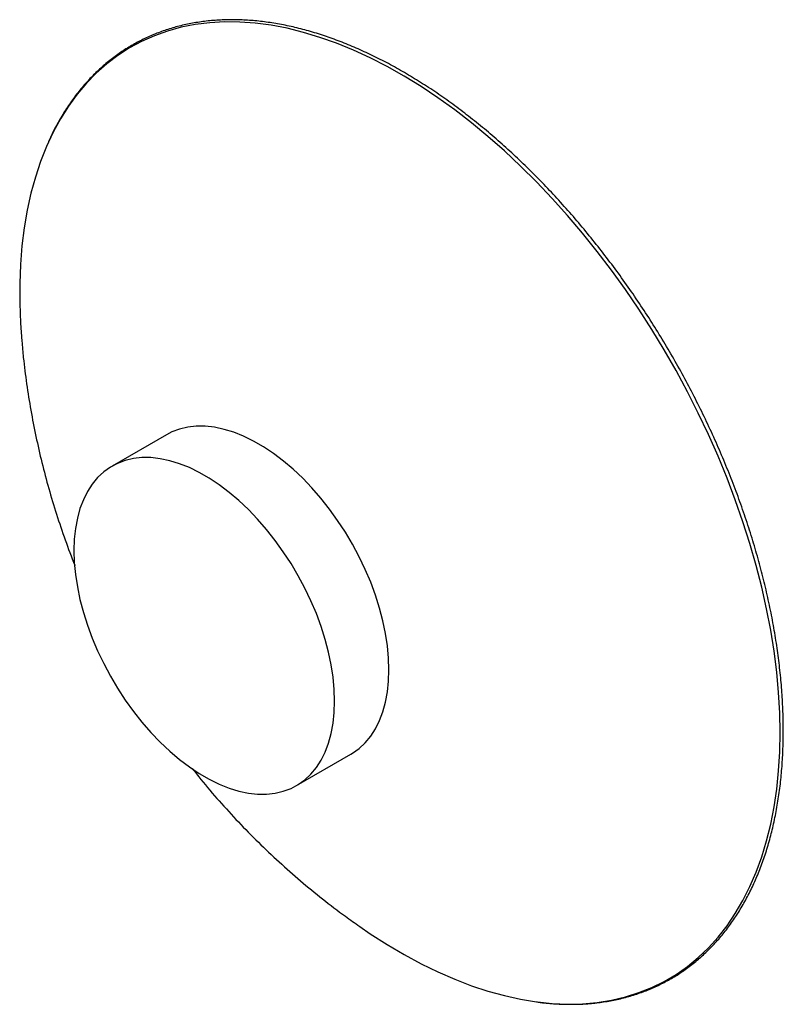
# Paper-space layout '_Isométrica' of a CAD drawing. Header units: millimetres. Extents: x -78 to 171, y -133 to 187.
import ezdxf

# ---------------------------------------------------------------- set-up
doc = ezdxf.new("R2010")
doc.units = ezdxf.units.MM

psp = doc.layouts.new('_Isométrica')

# ---------------------------------------------------------------- linework, layer by layer
at = {"color": 7, "linetype": 'Continuous', "lineweight": 25}
for p, q in [((-30, 51.96), (-47.68, 41.76)), ((12.32, -62.17), (30, -51.96))]:
    psp.add_line(p, q, dxfattribs=at)
at = {"color": 8, "linetype": 'Continuous', "lineweight": 25, "flags": 128}
for points in [[(169.71, -44.9), (169.58, -38.47), (169.21, -31.9), (168.6, -25.22), (167.75, -18.43), (166.65, -11.56), (165.31, -4.61), (163.73, 2.4), (161.93, 9.46), (159.89, 16.55), (157.62, 23.66), (155.13, 30.78), (152.43, 37.89), (149.52, 44.98), (146.4, 52.03), (143.08, 59.03), (139.56, 65.97), (135.86, 72.82), (131.99, 79.59), (127.94, 86.25), (123.73, 92.79), (119.36, 99.2), (114.85, 105.46), (110.21, 111.57), (105.43, 117.51), (100.54, 123.27), (95.54, 128.84), (90.44, 134.21), (85.25, 139.36), (79.98, 144.28), (74.65, 148.98), (69.26, 153.42), (63.82, 157.62), (58.35, 161.56), (52.85, 165.23), (47.34, 168.62), (41.83, 171.74), (36.32, 174.56), (30.84, 177.09), (25.38, 179.32), (19.96, 181.25), (14.6, 182.87), (9.3, 184.18), (4.07, 185.17), (-1.07, 185.86), (-6.13, 186.22), (-11.07, 186.27), (-15.91, 186), (-20.62, 185.42), (-25.2, 184.52), (-29.64, 183.3), (-33.93, 181.78), (-38.06, 179.94), (-42.02, 177.8), (-45.81, 175.37), (-49.42, 172.63), (-52.84, 169.61), (-56.06, 166.3), (-59.08, 162.71), (-61.89, 158.86), (-64.48, 154.74), (-66.86, 150.36), (-68.4, 147.13)], [(90.75, -132.53), (95.54, -133.01), (100.54, -133.22), (105.43, -133.11), (110.21, -132.68), (114.85, -131.94), (119.36, -130.88), (123.73, -129.51), (127.94, -127.83), (131.99, -125.84), (135.86, -123.56), (139.56, -120.97), (143.08, -118.09), (146.4, -114.92), (149.52, -111.47), (152.43, -107.75), (155.13, -103.76), (157.62, -99.52), (159.89, -95.02), (161.93, -90.28), (163.73, -85.31), (165.31, -80.12), (166.65, -74.71), (167.75, -69.11), (168.6, -63.31), (169.21, -57.34), (169.58, -51.2), (169.71, -44.9)]]:
    psp.add_lwpolyline(points, dxfattribs=at)
at = {"color": 7, "linetype": 'Continuous', "lineweight": 25, "flags": 128}
for points in [[(-68.4, 147.13), (-69.01, 145.75), (-70.93, 140.89), (-72.63, 135.81), (-74.08, 130.51), (-75.3, 125), (-76.28, 119.3), (-77.01, 113.41), (-77.51, 107.35), (-77.75, 101.13), (-77.75, 94.77), (-77.51, 88.27), (-77.09, 82.46)], [(42.43, -24.49), (42.3, -20.67), (41.93, -16.73), (41.31, -12.68), (40.45, -8.57), (39.35, -4.4), (38.02, -0.21), (36.47, 3.98), (34.7, 8.15), (32.73, 12.28), (30.57, 16.33), (28.23, 20.28), (25.72, 24.12), (23.06, 27.81), (20.27, 31.34), (17.36, 34.69), (14.34, 37.83), (11.24, 40.75), (8.08, 43.43), (4.87, 45.86), (1.63, 48.02), (-1.63, 49.89), (-4.87, 51.48), (-8.08, 52.76), (-11.24, 53.73), (-14.34, 54.39), (-17.36, 54.72), (-20.27, 54.74), (-23.06, 54.44), (-25.72, 53.81), (-28.23, 52.87), (-30, 51.96)], [(24.75, -34.7), (24.62, -30.88), (24.25, -26.93), (23.63, -22.89), (22.77, -18.77), (21.67, -14.61), (20.34, -10.42), (18.79, -6.22), (17.02, -2.05), (15.05, 2.07), (12.89, 6.12), (10.55, 10.08), (8.04, 13.91), (5.38, 17.6), (2.59, 21.13), (-0.32, 24.48), (-3.34, 27.62), (-6.44, 30.55), (-9.6, 33.23), (-12.81, 35.66), (-16.05, 37.81), (-19.3, 39.69), (-22.54, 41.27), (-25.76, 42.55), (-28.92, 43.53), (-32.02, 44.18), (-35.03, 44.52), (-37.95, 44.54), (-40.74, 44.23), (-43.4, 43.61), (-45.91, 42.67), (-48.25, 41.42), (-50.41, 39.86), (-52.38, 38.01), (-54.15, 35.88), (-55.7, 33.48), (-57.03, 30.83), (-58.13, 27.93), (-58.99, 24.81), (-59.61, 21.48), (-59.98, 17.97), (-60.1, 14.29), (-59.98, 10.46), (-59.61, 6.52), (-58.99, 2.48), (-58.13, -1.64), (-57.03, -5.8), (-55.7, -9.99), (-54.15, -14.19), (-52.38, -18.36), (-50.41, -22.48), (-48.25, -26.53), (-45.91, -30.49), (-43.4, -34.32), (-40.74, -38.01), (-37.95, -41.55), (-35.03, -44.89), (-32.02, -48.04), (-28.92, -50.96), (-25.76, -53.64), (-22.54, -56.07), (-19.3, -58.22), (-16.05, -60.1), (-12.81, -61.68), (-9.6, -62.96), (-6.44, -63.94), (-3.34, -64.59), (-0.32, -64.93), (2.59, -64.95), (5.38, -64.64), (8.04, -64.02), (10.55, -63.08), (12.89, -61.83), (15.05, -60.27), (17.02, -58.42), (18.79, -56.29), (20.34, -53.89), (21.67, -51.24), (22.77, -48.34), (23.63, -45.22), (24.25, -41.89), (24.62, -38.38), (24.75, -34.7)], [(30, -51.96), (30.57, -51.62), (32.73, -50.07), (34.7, -48.22), (36.47, -46.09), (38.02, -43.69), (39.35, -41.03), (40.45, -38.13), (41.31, -35.01), (41.93, -31.68), (42.3, -28.17), (42.43, -24.49)], [(32.91, -108.03), (36.32, -110.36), (41.83, -113.89), (47.34, -117.15), (52.85, -120.12), (58.35, -122.79), (63.82, -125.17), (69.26, -127.25), (74.65, -129.03), (79.98, -130.49), (85.25, -131.65), (90.44, -132.49), (90.75, -132.53)]]:
    psp.add_lwpolyline(points, dxfattribs=at)
at = {"color": 7, "linetype": 'Continuous', "lineweight": 25}
for points, knots in [([(170.75, -44.33), (170.75, -43.26), (170.73, -40.17), (170.53, -34.95), (170.08, -28.66), (169.41, -22.27), (168.52, -15.79), (167.42, -9.23), (166.09, -2.61), (164.56, 4.06), (162.81, 10.77), (160.86, 17.51), (158.71, 24.27), (156.35, 31.03), (153.8, 37.78), (151.06, 44.51), (148.13, 51.21), (145.02, 57.87), (141.74, 64.48), (138.28, 71.01), (134.67, 77.47), (130.89, 83.84), (126.97, 90.1), (122.9, 96.26), (118.7, 102.29), (114.37, 108.18), (109.91, 113.93), (105.35, 119.53), (100.68, 124.96), (95.91, 130.22), (91.06, 135.29), (86.12, 140.17), (81.12, 144.85), (76.05, 149.32), (70.93, 153.57), (65.77, 157.59), (60.57, 161.39), (55.34, 164.94), (50.1, 168.24), (44.85, 171.3), (39.61, 174.1), (34.37, 176.63), (29.15, 178.9), (23.97, 180.89), (18.82, 182.61), (13.72, 184.05), (8.68, 185.21), (3.71, 186.09), (-1.19, 186.68), (-6, 186.98), (-10.72, 187), (-15.34, 186.73), (-19.84, 186.17), (-24.23, 185.33), (-28.49, 184.21), (-32.61, 182.8), (-36.59, 181.12), (-40.43, 179.16), (-44.1, 176.93), (-47.62, 174.44), (-50.97, 171.68), (-54.14, 168.66), (-57.13, 165.39), (-59.94, 161.87), (-62.56, 158.12), (-64.98, 154.12), (-66.91, 150.53), (-67.95, 148.2), (-68.32, 147.35)], [0, 0, 0, 0, 0.0081, 0.023484, 0.038868, 0.054252, 0.069635, 0.085016, 0.100397, 0.115777, 0.131156, 0.146535, 0.161912, 0.177289, 0.192665, 0.208041, 0.223416, 0.238791, 0.254165, 0.269539, 0.284914, 0.300288, 0.315662, 0.331036, 0.346411, 0.361786, 0.377161, 0.392537, 0.407913, 0.423291, 0.438668, 0.454047, 0.469427, 0.484807, 0.500189, 0.515571, 0.530955, 0.54634, 0.561726, 0.577112, 0.5925, 0.607888, 0.623276, 0.638663, 0.65405, 0.669434, 0.684816, 0.700193, 0.715566, 0.730932, 0.74629, 0.761639, 0.776978, 0.792307, 0.807625, 0.822933, 0.838232, 0.853526, 0.868816, 0.884105, 0.899396, 0.914691, 0.929994, 0.945305, 0.960626, 0.975958, 0.991299, 1, 1, 1, 1]), ([(-77.05, 82.39), (-76.9, 80.63), (-76.5, 75.99), (-75.53, 68.51), (-74.17, 59.94), (-72.51, 51.41), (-70.57, 42.92), (-68.33, 34.47), (-65.8, 26.07), (-62.96, 17.75), (-60.95, 12.22), (-59.81, 9.49), (-59.81, 9.48)], [0, 0, 0, 0, 0.070639, 0.18572, 0.301019, 0.416574, 0.532425, 0.648608, 0.765163, 0.882126, 0.99953, 1, 1, 1, 1]), ([(90.97, -132.58), (91.44, -132.65), (93.55, -132.96), (97.22, -133.22), (101.98, -133.36), (106.63, -133.19), (111.18, -132.74), (115.61, -132), (119.92, -130.98), (124.09, -129.68), (128.13, -128.09), (132.01, -126.24), (135.75, -124.11), (139.32, -121.71), (142.73, -119.04), (145.97, -116.12), (149.03, -112.94), (151.91, -109.52), (154.6, -105.85), (157.09, -101.94), (159.39, -97.8), (161.49, -93.44), (163.38, -88.86), (165.07, -84.08), (166.54, -79.1), (167.79, -73.93), (168.83, -68.58), (169.65, -63.06), (170.25, -57.38), (170.62, -51.65), (170.74, -47.27), (170.75, -44.84), (170.75, -44.33)], [0, 0, 0, 0, 0.009965, 0.045137, 0.080292, 0.115427, 0.15054, 0.185629, 0.220694, 0.255735, 0.290755, 0.32576, 0.360754, 0.395744, 0.430736, 0.465736, 0.50075, 0.535783, 0.570838, 0.605917, 0.641019, 0.676143, 0.711287, 0.746448, 0.781623, 0.81681, 0.852005, 0.887206, 0.922412, 0.957621, 0.990982, 1, 1, 1, 1]), ([(-21.62, -56.57), (-20.68, -57.77), (-17.84, -61.39), (-12.84, -67.21), (-6.61, -74.03), (-0.12, -80.64), (6.62, -87.03), (13.59, -93.18), (20.8, -99.08), (27.23, -104.02), (31.34, -106.88), (32.89, -107.97)], [0, 0, 0, 0, 0.060854, 0.183293, 0.306125, 0.429298, 0.552756, 0.676442, 0.8003, 0.924275, 1, 1, 1, 1])]:
    psp.add_open_spline(points, degree=3, knots=knots, dxfattribs=at)

doc.saveas('drawing.dxf')
